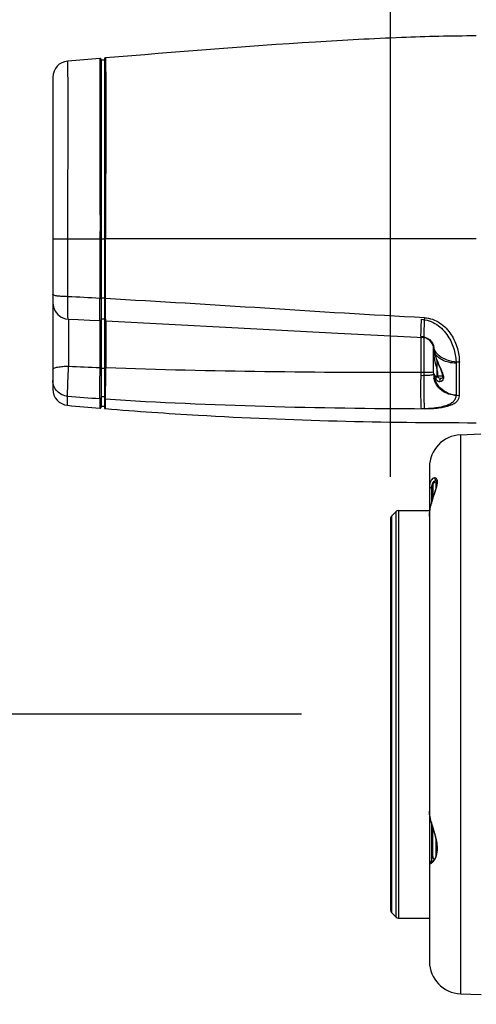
# Model space of a CAD drawing. Header units: millimetres. Extents: x 11 to 407, y 12 to 285.
# Tile 27 of 50: x 127 to 134, y 203 to 219. Entities that reach past the tile are written whole.
import ezdxf

# ---------------------------------------------------------------- set-up
doc = ezdxf.new("R2010")
doc.units = ezdxf.units.MM
doc.header["$LTSCALE"] = 23.1
doc.layers.get('0').update_dxf_attribs({"linetype": 'CONTINUOUS'})
doc.styles.get("Standard").update_dxf_attribs({"font": 'txt', "width": 0.8})
doc.dimstyles.new('DIMSTYLE_1', dxfattribs={"dimtxt": 2.5, "dimasz": 3, "dimexe": 2, "dimexo": 1.5, "dimtad": 1, "dimdec": 0, "dimlfac": 10, "dimzin": 0, "dimdsep": 46, "dimtxsty": 'Standard', "dimblk": '_FILLED', "dimblk1": '_FILLED', "dimblk2": '_FILLED', "dimcen": 0.09, "dimadec": 0, "dimazin": 0, "dimtp": 0.01, "dimtm": 0.01, "dimtfac": 1, "dimtdec": 0, "dimtofl": 0, "dimtmove": 0, "dimatfit": 3, "dimldrblk": '_FILLED', "dimfxl": 1, "dimtolj": 1, "dimtzin": 0, "dimarcsym": 0})
doc.dimstyles.new('DIMSTYLE_3', dxfattribs={"dimtxt": 2.5, "dimasz": 3, "dimexe": 2, "dimexo": 1.5, "dimtad": 1, "dimlfac": 10, "dimzin": 0, "dimdsep": 46, "dimtxsty": 'Standard', "dimblk": '_FILLED', "dimblk1": '_FILLED', "dimblk2": '_FILLED', "dimcen": 0.09, "dimadec": 0, "dimazin": 0, "dimtp": 0.01, "dimtm": 0.01, "dimtfac": 1, "dimtofl": 0, "dimtmove": 0, "dimatfit": 3, "dimldrblk": '_FILLED', "dimfxl": 1, "dimtolj": 1, "dimtzin": 0, "dimarcsym": 0})

# ---------------------------------------------------------------- blocks, each defined once
blk = doc.blocks.new('_FILLED')
at = {"color": 0, "linetype": 'ByBlock'}
blk.add_solid([(0, 0), (-1, 0.1667), (-1, -0.1667)], dxfattribs=at)
blk = doc.blocks.new('*D1')
at = {"color": 2, "linetype": 'Continuous', "transparency": 16777216}
for p, q in [((131.23, 207.872), (110.259, 207.872)), ((112.259, 207.872), (112.259, 142.872)), ((112.259, 77.872), (112.259, 142.872)), ((153.081, 77.872), (110.259, 77.872))]:
    blk.add_line(p, q, dxfattribs=at)
at = {"color": 2, "linetype": 'Continuous', "transparency": 16777216, "xscale": 3, "yscale": 3, "zscale": 3}
for p, rotation in [((112.259, 207.872), 90), ((112.259, 77.872), 270)]:
    blk.add_blockref('_FILLED', p, dxfattribs=dict(at, rotation=rotation))
at = {"color": 2, "linetype": 'Continuous', "transparency": 16777216, "insert": (109.134, 142.872), "char_height": 2.5, "width": 8, "attachment_point": 2, "rotation": 90, "line_spacing_factor": 0.9}
blk.add_mtext('1300', dxfattribs=at)
blk = doc.blocks.new('*D2')
at = {"color": 2, "linetype": 'Continuous', "transparency": 16777216}
for p, q in [((131.23, 207.872), (122.378, 207.872)), ((124.378, 207.872), (124.378, 202.572)), ((124.378, 197.272), (124.378, 202.572)), ((147.674, 197.272), (122.378, 197.272))]:
    blk.add_line(p, q, dxfattribs=at)
at = {"color": 2, "linetype": 'Continuous', "transparency": 16777216, "xscale": 3, "yscale": 3, "zscale": 3}
for p, rotation in [((124.378, 207.872), 90), ((124.378, 197.272), 270)]:
    blk.add_blockref('_FILLED', p, dxfattribs=dict(at, rotation=rotation))
at = {"color": 2, "linetype": 'Continuous', "transparency": 16777216, "insert": (121.253, 202.572), "char_height": 2.5, "width": 6, "attachment_point": 2, "rotation": 90, "line_spacing_factor": 0.9}
blk.add_mtext('106', dxfattribs=at)
blk = doc.blocks.new('*D6')
at = {"color": 2, "linetype": 'Continuous', "transparency": 16777216}
for p, q in [((132.609, 211.541), (132.609, 227.294)), ((143.924, 203.372), (143.924, 227.294)), ((132.609, 225.294), (138.266, 225.294)), ((143.924, 225.294), (138.266, 225.294)), ((138.266, 225.294), (156.169, 225.294))]:
    blk.add_line(p, q, dxfattribs=at)
at = {"color": 2, "linetype": 'Continuous', "transparency": 16777216, "xscale": 3, "yscale": 3, "zscale": 3}
for p, rotation in [((132.609, 225.294), 179.9999999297), ((143.924, 225.294), 359.9999999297)]:
    blk.add_blockref('_FILLED', p, dxfattribs=dict(at, rotation=rotation))
at = {"color": 2, "linetype": 'Continuous', "transparency": 16777216, "insert": (144.169, 228.419), "char_height": 2.5, "width": 12, "attachment_point": 1, "line_spacing_factor": 0.9}
blk.add_mtext('113.15', dxfattribs=at)

msp = doc.modelspace()

# ---------------------------------------------------------------- linework, layer by layer
at = {"color": 7, "linetype": 'Continuous'}
for p, q in [((128.1123, 218.0096), (127.6132, 217.9681)), ((128.134, 212.6235), (128.134, 217.9896)), ((128.184, 217.9855), (128.134, 217.9855)), ((128.184, 218.0128), (128.184, 212.6003)), ((127.384, 217.7189), (127.384, 212.8968)), ((127.384, 215.2196), (128.2004, 215.2196)), ((127.6162, 214.3272), (127.6164, 215.2196)), ((128.1126, 215.2196), (128.1126, 214.3014)), ((128.2004, 214.2966), (128.2004, 215.2196)), ((133.9339, 215.2196), (128.2004, 215.2196)), ((128.184, 214.3016), (128.134, 214.3016)), ((128.134, 213.9831), (128.184, 213.9831)), ((127.6274, 213.9799), (127.6274, 213.2527)), ((128.1135, 213.2318), (128.1135, 213.9566)), ((128.184, 213.9563), (128.2015, 213.9522)), ((128.2027, 213.9522), (128.2027, 213.2283)), ((133.0792, 213.1064), (133.0792, 213.7167)), ((133.1279, 213.1553), (133.1279, 213.6985)), ((133.2727, 213.5748), (133.2741, 213.5689)), ((133.274, 213.5748), (133.274, 213.5716)), ((133.2741, 213.5689), (133.274, 213.5718)), ((133.274, 213.1471), (133.274, 213.5692)), ((133.274, 213.5274), (133.274, 213.482)), ((133.274, 213.1471), (133.274, 213.4793)), ((128.134, 213.2222), (128.184, 213.2222)), ((133.324, 213.346), (133.324, 213.0971)), ((133.6215, 213.2993), (133.6228, 212.8027)), ((133.274, 213.1611), (133.2739, 213.1614)), ((133.324, 213.2169), (133.324, 213.0971)), ((133.3346, 213.0971), (133.324, 213.0971)), ((133.4125, 213.0971), (133.324, 213.0971)), ((133.3926, 213.0626), (133.3925, 213.0626)), ((127.611, 212.6479), (127.6128, 212.7879)), ((128.184, 212.7765), (128.134, 212.7765)), ((128.1125, 212.7519), (128.1123, 212.6036)), ((128.184, 212.6276), (128.134, 212.6276)), ((128.2001, 212.5963), (128.2001, 212.7461)), ((133.688, 212.1922), (134.004, 212.2055)), ((133.688, 212.1922), (134.004, 212.2055)), ((133.688, 212.1922), (133.688, 203.5521)), ((133.688, 212.1922), (133.688, 203.5521)), ((133.209, 211.6926), (133.209, 204.0516)), ((133.209, 211.6926), (133.209, 206.3725)), ((133.259, 211.4081), (133.259, 211.1994)), ((133.259, 211.4081), (133.259, 211.1997)), ((133.3124, 211.4831), (133.2871, 211.5275)), ((133.3124, 211.4831), (133.2871, 211.5275)), ((133.309, 211.4581), (133.309, 211.3541)), ((133.3311, 211.4581), (133.309, 211.4581)), ((133.309, 211.4581), (133.309, 211.3542)), ((133.3311, 211.4581), (133.309, 211.4581)), ((133.239, 211.364), (133.209, 211.3861)), ((133.239, 211.364), (133.209, 211.386)), ((133.239, 211.3641), (133.239, 211.132)), ((133.239, 211.3641), (133.239, 211.1321)), ((132.6943, 211.0075), (132.6236, 210.9368)), ((132.6943, 211.0075), (132.6236, 210.9368)), ((132.6943, 204.7368), (132.6943, 211.0075)), ((132.6943, 204.7368), (132.6943, 211.0075)), ((132.7297, 211.0221), (132.7297, 204.7221)), ((132.7297, 211.0221), (133.209, 211.0221)), ((132.7297, 211.0221), (132.7297, 204.7221)), ((132.7297, 211.0221), (133.209, 211.0221)), ((132.609, 210.9014), (132.609, 204.8429)), ((132.609, 210.9014), (132.609, 204.8429)), ((132.6236, 210.9368), (132.6236, 204.8075)), ((132.6236, 210.9368), (132.6236, 204.8075)), ((133.209, 206.3636), (133.209, 204.0516)), ((133.239, 206.2003), (133.239, 205.6081)), ((133.239, 206.1999), (133.239, 205.6081)), ((133.259, 205.6721), (133.259, 206.1327)), ((133.259, 205.6721), (133.259, 206.1319)), ((133.309, 205.9601), (133.309, 205.6671)), ((133.309, 205.9556), (133.309, 205.6698)), ((133.209, 205.5788), (133.239, 205.6081)), ((133.209, 205.5788), (133.239, 205.6081)), ((133.248, 205.5972), (133.2186, 205.5637)), ((133.248, 205.5971), (133.2186, 205.5637)), ((132.6236, 204.8075), (132.6943, 204.7368)), ((132.6943, 204.7368), (132.6236, 204.8075)), ((132.7297, 204.7221), (133.209, 204.7221)), ((132.7297, 204.7221), (133.209, 204.7221)), ((133.688, 203.5521), (134.009, 203.5386)), ((133.688, 203.5521), (134.009, 203.5386))]:
    msp.add_line(p, q, dxfattribs=at)
for points in [[(127.384, 214.2296), (127.3929, 214.1633), (127.4191, 214.1018), (127.4607, 214.0494), (127.5147, 214.0099), (127.5772, 213.9862), (127.6225, 213.9799)], [(127.6225, 213.9799), (127.7747, 213.9728), (127.9557, 213.9642), (128.113, 213.9566)], [(128.113, 213.9566), (128.1188, 213.9571), (128.1266, 213.9611), (128.132, 213.968), (128.134, 213.9766)], [(128.2015, 213.9522), (130.1528, 213.8493), (131.7917, 213.7609), (133.1221, 213.6985)], [(133.0733, 213.7167), (133.1087, 213.7114), (133.1505, 213.6952), (133.1876, 213.6707), (133.2195, 213.6399), (133.2455, 213.6045)], [(133.1221, 213.6985), (133.144, 213.6957), (133.176, 213.6848), (133.2104, 213.6631), (133.242, 213.6312), (133.2627, 213.5994), (133.2718, 213.578), (133.2727, 213.5748)], [(133.2455, 213.6045), (133.2639, 213.5681), (133.2727, 213.5388), (133.274, 213.5274)], [(133.274, 213.5639), (133.2774, 213.5156), (133.2933, 213.4387), (133.3192, 213.358), (133.35, 213.2802), (133.3794, 213.2105), (133.4018, 213.152), (133.413, 213.1062), (133.4114, 213.0777), (133.4033, 213.066), (133.3926, 213.0626)]]:
    msp.add_lwpolyline(points, dxfattribs=at)
for centre, radius, start, end in [((127.634, 217.7189), 0.25, 94.75956, 180), ((128.114, 217.9896), 0.02, 359.99999, 94.73763), ((128.2041, 217.9666), 0.0503, 94.79436, 113.51488), ((121.6495, 94.715), 119.7609, 86.906467, 87.144244), ((128.2035, 214.6254), 0.3287, 266.60537, 269.4733), ((133.4353, 213.5716), 0.1613, 180.0031, 182.65502), ((133.5754, 213.5641), 0.3014, 180.04103, 182.31179), ((133.6742, 213.4823), 0.4002, 180.04481, 182.88592), ((133.435, 213.5297), 0.1613, 196.73632, 199.85419), ((130.8506, 282.3145), 69.137, 267.32788, 267.731034), ((133.324, 213.1471), 0.05, 180, 270), ((133.324, 213.1471), 0.05, 180, 270), ((133.4391, 213.1469), 0.1651, 179.94438, 184.62838), ((133.5664, 213.122), 0.2924, 180.02945, 190.65701), ((133.4093, 213.1575), 0.102, 216.37016, 216.85391), ((133.2792, 213.1125), 0.0587, 339.02728, 343.30783), ((127.634, 212.8968), 0.25, 180, 264.72199), ((131.2712, 260.0329), 47.3864, 265.57214, 266.17787), ((133.227, 273.4208), 61.0319, 264.720315, 265.192826), ((128.114, 212.6235), 0.02, 265.33962, 0), ((128.204, 212.7972), 0.0512, 246.96155, 265.5566), ((128.2041, 212.6465), 0.0503, 246.48748, 265.439), ((133.709, 211.6927), 0.5, 92.4, 180), ((133.709, 211.6927), 0.5, 92.4, 180), ((133.309, 211.4081), 0.05, 90, 180), ((133.309, 211.4081), 0.05, 90, 180), ((133.2316, 211.4688), 0.1009, 5.95802, 9.61926), ((132.7297, 210.9721), 0.05, 90, 135), ((132.7297, 210.9721), 0.05, 90, 135), ((132.659, 210.9014), 0.05, 135, 180), ((132.659, 210.9014), 0.05, 135, 180), ((133.309, 205.6721), 0.05, 180, 246.71949), ((133.309, 205.6721), 0.05, 180, 245.36629), ((133.0852, 205.748), 0.2377, 323.7814, 328.45706), ((133.0983, 205.7399), 0.2224, 321.85971, 323.46429), ((133.1038, 205.7346), 0.2148, 322.59663, 323.72516), ((132.659, 204.8429), 0.05, 180, 225), ((132.659, 204.8429), 0.05, 180, 225), ((132.7297, 204.7721), 0.05, 225, 270), ((132.7297, 204.7721), 0.05, 225, 270), ((133.709, 204.0516), 0.5, 180, 267.6), ((133.709, 204.0516), 0.5, 180, 267.6)]:
    msp.add_arc(centre, radius, start, end, dxfattribs=at)
for points, knots in [([(133.9339, 218.3578), (133.5486, 218.3568), (132.7184, 218.3356), (130.8059, 218.2315), (129.2811, 218.1063), (128.1999, 218.0168)], [0, 0, 0, 0, 0.2012115, 0.4335203, 1, 1, 1, 1]), ([(127.6164, 215.2196), (127.6165, 215.4332), (127.6162, 215.8579), (127.6183, 216.384), (127.6213, 216.7899), (127.6232, 217.0651), (127.623, 217.3028), (127.6218, 217.4953), (127.6194, 217.6427), (127.6175, 217.7517), (127.6159, 217.8305), (127.6147, 217.8863), (127.614, 217.9242), (127.6135, 217.9469), (127.6135, 217.9585), (127.6131, 217.9639), (127.6134, 217.9662), (127.6129, 217.9681), (127.6132, 217.9681)], [0, 0, 0, 0, 0.2331111, 0.4636139, 0.574168, 0.6762113, 0.7639075, 0.8336865, 0.8862725, 0.9248225, 0.9526397, 0.9723087, 0.9856964, 0.9941469, 0.9968377, 0.9986476, 0.9996704, 1, 1, 1, 1]), ([(128.1123, 218.0096), (128.1111, 218.0095), (128.1131, 218.0045), (128.1124, 218), (128.113, 217.9869), (128.1121, 217.9637), (128.1127, 217.9232), (128.1126, 217.8645), (128.1127, 217.7814), (128.1129, 217.6674), (128.113, 217.5149), (128.1128, 217.3183), (128.1128, 217.0778), (128.1128, 216.8011), (128.1128, 216.3929), (128.1119, 215.8631), (128.1137, 215.435), (128.1126, 215.2196)], [0, 0, 0, 0, 0.0013743, 0.0032324, 0.0060118, 0.0147888, 0.028732, 0.0492148, 0.0781481, 0.1179879, 0.1717691, 0.2421604, 0.3294229, 0.4303115, 0.5396805, 0.7684178, 1, 1, 1, 1]), ([(128.1999, 218.0168), (128.1995, 218.0168), (128.1997, 218.0148), (128.1993, 218.0124), (128.1996, 218.0067), (128.2, 217.9944), (128.2003, 217.9702), (128.2, 217.9298), (128.2004, 217.8703), (128.2007, 217.7865), (128.2012, 217.6716), (128.2015, 217.5182), (128.2017, 217.321), (128.2017, 217.0801), (128.2013, 216.8032), (128.2009, 216.3946), (128.2, 215.8641), (128.2007, 215.4353), (128.2004, 215.2196)], [0, 0, 0, 0, 0.0003474, 0.0014037, 0.0032745, 0.006066, 0.0148878, 0.0289363, 0.0495811, 0.078686, 0.118778, 0.1727802, 0.2432069, 0.3303518, 0.4310486, 0.5402052, 0.7686364, 1, 1, 1, 1]), ([(127.6162, 214.3272), (127.5872, 214.3275), (127.5319, 214.3292), (127.4599, 214.3353), (127.4118, 214.3439), (127.3896, 214.3519), (127.384, 214.3575), (127.384, 214.3598)], [0, 0, 0, 0, 0.3656676, 0.6955875, 0.9140619, 0.971025, 1, 1, 1, 1]), ([(127.6225, 213.9799), (127.6218, 213.9799), (127.6205, 213.9827), (127.6188, 213.9907), (127.6169, 214.01), (127.6154, 214.0405), (127.6144, 214.0825), (127.6139, 214.1339), (127.6141, 214.2166), (127.6152, 214.2819), (127.6162, 214.3272)], [0, 0, 0, 0, 0.0063368, 0.0208813, 0.0764955, 0.1664098, 0.2879139, 0.437168, 0.6093417, 1, 1, 1, 1]), ([(128.113, 213.9566), (128.1125, 213.9566), (128.1135, 213.96), (128.1124, 213.9635), (128.1129, 213.9721), (128.1125, 213.9828), (128.1126, 213.9969), (128.1124, 214.0212), (128.1124, 214.058), (128.1124, 214.1091), (128.1124, 214.168), (128.1124, 214.233), (128.1125, 214.2782), (128.1126, 214.3014)], [0, 0, 0, 0, 0.0046499, 0.0185424, 0.0415632, 0.0735324, 0.1142136, 0.1632606, 0.2848886, 0.4345242, 0.6073451, 0.7979313, 1, 1, 1, 1]), ([(128.1126, 214.3014), (128.1176, 214.3014), (128.1248, 214.3016), (128.1311, 214.3027), (128.134, 214.3035), (128.134, 214.3041)], [0, 0, 0, 0, 0.6901284, 0.9158911, 1, 1, 1, 1]), ([(128.2015, 213.9522), (128.201, 213.9523), (128.2016, 213.9556), (128.2006, 213.9592), (128.2009, 213.9678), (128.2005, 213.9785), (128.2004, 213.9926), (128.2001, 214.0168), (128.2, 214.0536), (128.1999, 214.1046), (128.1999, 214.1635), (128.2001, 214.2284), (128.2003, 214.2734), (128.2004, 214.2966)], [0, 0, 0, 0, 0.0047426, 0.0186721, 0.0417091, 0.0736818, 0.1143591, 0.1633987, 0.2849934, 0.4346041, 0.6074057, 0.7979559, 1, 1, 1, 1]), ([(133.1302, 214.0016), (132.3076, 214.0421), (130.6648, 214.1488), (129.0218, 214.2511), (128.2004, 214.2966)], [0, 0, 0, 0, 0.5002784, 1, 1, 1, 1]), ([(133.1302, 214.0016), (133.1288, 213.9654), (133.1268, 213.9117), (133.1246, 213.8422), (133.1231, 213.7955), (133.1222, 213.7564), (133.1215, 213.7292), (133.1216, 213.7135), (133.1213, 213.7052), (133.1221, 213.7017), (133.1216, 213.6985), (133.1221, 213.6985)], [0, 0, 0, 0, 0.3585361, 0.5313729, 0.688392, 0.8203593, 0.9193568, 0.9545714, 0.9797862, 0.9949086, 1, 1, 1, 1]), ([(133.1302, 214.0016), (133.2149, 213.998), (133.3824, 213.937), (133.5529, 213.7506), (133.6472, 213.5355), (133.6713, 213.3862), (133.6715, 213.3157)], [0, 0, 0, 0, 0.2676476, 0.5298487, 0.7773641, 1, 1, 1, 1]), ([(133.0809, 213.9784), (133.0795, 213.9436), (133.0775, 213.8936), (133.0754, 213.8308), (133.0741, 213.7923), (133.0733, 213.7614), (133.0728, 213.7403), (133.0728, 213.7283), (133.0726, 213.7219), (133.0732, 213.7192), (133.0728, 213.7167), (133.0732, 213.7167)], [0, 0, 0, 0, 0.3999074, 0.5725482, 0.7206552, 0.840242, 0.9280737, 0.9592901, 0.9817659, 0.995348, 1, 1, 1, 1]), ([(133.0809, 213.9784), (133.1653, 213.9741), (133.3321, 213.9142), (133.502, 213.7293), (133.5975, 213.5167), (133.6207, 213.369), (133.6215, 213.2993)], [0, 0, 0, 0, 0.2685923, 0.531402, 0.7786184, 1, 1, 1, 1]), ([(133.6715, 213.3157), (133.6202, 213.3159), (133.5201, 213.3284), (133.3897, 213.3823), (133.2997, 213.4645), (133.2756, 213.5338), (133.2742, 213.5641)], [0, 0, 0, 0, 0.302356, 0.5884027, 0.8208167, 1, 1, 1, 1]), ([(133.2742, 213.5519), (133.2767, 213.4911), (133.3034, 213.3999), (133.3498, 213.2857), (133.3871, 213.2037), (133.4163, 213.1318), (133.4308, 213.0708), (133.4114, 213.0235), (133.3835, 213.0152), (133.3714, 213.0155)], [0, 0, 0, 0, 0.3088891, 0.4723307, 0.628107, 0.7651103, 0.8686072, 0.9386193, 1, 1, 1, 1]), ([(133.3354, 213.0957), (133.3413, 213.1153), (133.3369, 213.1684), (133.3155, 213.2523), (133.2886, 213.3528), (133.2763, 213.4252), (133.2745, 213.4622)], [0, 0, 0, 0, 0.1652636, 0.4118483, 0.7027438, 1, 1, 1, 1]), ([(133.6215, 213.2993), (133.5831, 213.2995), (133.5083, 213.308), (133.3831, 213.3506), (133.3031, 213.4198), (133.2833, 213.4749)], [0, 0, 0, 0, 0.288771, 0.5594883, 1, 1, 1, 1]), ([(127.384, 213.2067), (127.384, 213.2146), (127.4133, 213.231), (127.462, 213.2408), (127.5401, 213.2508), (127.5974, 213.2526), (127.6274, 213.2527)], [0, 0, 0, 0, 0.0942451, 0.3156928, 0.6434092, 1, 1, 1, 1]), ([(127.6128, 212.7879), (127.6113, 212.8078), (127.6123, 212.8641), (127.6145, 212.9677), (127.6199, 213.1027), (127.6247, 213.2014), (127.6274, 213.2527)], [0, 0, 0, 0, 0.1283996, 0.3628124, 0.6684676, 1, 1, 1, 1]), ([(128.1125, 212.7519), (128.1124, 212.7727), (128.1125, 212.9326), (128.1129, 213.0926), (128.1135, 213.2318)], [0, 0, 0, 0, 0.1298896, 1, 1, 1, 1]), ([(128.1135, 213.2318), (128.1183, 213.2318), (128.1238, 213.2312), (128.134, 213.2296), (128.134, 213.2273)], [0, 0, 0, 0, 0.6836983, 1, 1, 1, 1]), ([(128.2002, 212.7461), (128.2001, 212.767), (128.1999, 212.9278), (128.2016, 213.0885), (128.2027, 213.2283)], [0, 0, 0, 0, 0.1302468, 1, 1, 1, 1]), ([(133.1279, 213.1553), (132.3064, 213.1526), (130.6644, 213.1592), (129.0226, 213.1967), (128.2027, 213.2283)], [0, 0, 0, 0, 0.5002861, 1, 1, 1, 1]), ([(133.6721, 212.7963), (133.672, 212.8297), (133.672, 213.0028), (133.6719, 213.1759), (133.6715, 213.3157)], [0, 0, 0, 0, 0.1927319, 1, 1, 1, 1]), ([(133.0845, 212.5989), (133.0816, 212.6232), (133.0797, 212.6902), (133.076, 212.8592), (133.0771, 213.004), (133.0792, 213.1064)], [0, 0, 0, 0, 0.1446786, 0.3950117, 1, 1, 1, 1]), ([(133.274, 213.1219), (133.274, 213.1227), (133.2681, 213.1189), (133.2617, 213.1192), (133.2448, 213.1143), (133.223, 213.1119), (133.1937, 213.1089), (133.1453, 213.1064), (133.1063, 213.106), (133.0792, 213.1064)], [0, 0, 0, 0, 0.0132954, 0.0584988, 0.1389852, 0.2552931, 0.4054582, 0.5847829, 1, 1, 1, 1]), ([(133.1341, 212.5961), (133.1313, 212.6207), (133.129, 212.6936), (133.1251, 212.88), (133.1259, 213.0417), (133.1279, 213.1553)], [0, 0, 0, 0, 0.1329174, 0.3905941, 1, 1, 1, 1]), ([(133.2666, 213.1606), (133.2496, 213.1579), (133.2033, 213.1551), (133.157, 213.1548), (133.1279, 213.1553)], [0, 0, 0, 0, 0.3714827, 1, 1, 1, 1]), ([(133.2739, 213.1614), (133.2737, 213.1615), (133.271, 213.1615), (133.2688, 213.161), (133.2666, 213.1606)], [0, 0, 0, 0, 0.105839, 1, 1, 1, 1]), ([(133.2745, 213.1336), (133.2753, 213.1245), (133.2784, 213.1014), (133.296, 213.0721), (133.3118, 213.0721)], [0, 0, 0, 0, 0.3638691, 1, 1, 1, 1]), ([(133.6721, 212.7963), (133.6258, 212.7965), (133.5297, 212.8122), (133.4011, 212.8824), (133.3082, 212.9931), (133.2803, 213.0835), (133.2758, 213.1271)], [0, 0, 0, 0, 0.2474495, 0.5096222, 0.7656764, 1, 1, 1, 1]), ([(133.2765, 213.1293), (133.281, 213.0989), (133.2966, 213.0557), (133.3389, 213.0217), (133.3611, 213.0161), (133.3714, 213.0155)], [0, 0, 0, 0, 0.5804197, 0.8040975, 1, 1, 1, 1]), ([(133.3118, 213.0721), (133.314, 213.0721), (133.3244, 213.074), (133.3311, 213.0841), (133.334, 213.0915)], [0, 0, 0, 0, 0.2168, 1, 1, 1, 1]), ([(133.3926, 213.0626), (133.3809, 213.062), (133.3552, 213.0681), (133.3358, 213.0855), (133.3277, 213.0963)], [0, 0, 0, 0, 0.4650026, 1, 1, 1, 1]), ([(127.6128, 212.7879), (127.5524, 212.793), (127.4322, 212.849), (127.384, 212.9729), (127.384, 213.0319)], [0, 0, 0, 0, 0.5063433, 1, 1, 1, 1]), ([(133.6228, 212.8027), (133.5437, 212.8031), (133.4214, 212.8428), (133.3149, 212.9587), (133.2859, 213.0312), (133.279, 213.0679)], [0, 0, 0, 0, 0.5104766, 0.7587394, 1, 1, 1, 1]), ([(133.3926, 213.0626), (133.383, 213.0621), (133.3632, 213.0477), (133.3659, 213.024), (133.3714, 213.0155)], [0, 0, 0, 0, 0.4862747, 1, 1, 1, 1]), ([(128.1124, 212.7519), (128.1177, 212.7515), (128.1291, 212.7551), (128.134, 212.7662), (128.134, 212.7714)], [0, 0, 0, 0, 0.5041658, 1, 1, 1, 1]), ([(133.0845, 212.5989), (133.1582, 212.5989), (133.292, 212.6057), (133.4476, 212.6355), (133.5415, 212.6771), (133.5886, 212.7123), (133.6174, 212.7554), (133.6221, 212.7873), (133.6228, 212.8027)], [0, 0, 0, 0, 0.3556492, 0.6453546, 0.7568775, 0.8481325, 0.9255499, 1, 1, 1, 1]), ([(133.1341, 212.5961), (133.2075, 212.5963), (133.3407, 212.6027), (133.4957, 212.6321), (133.5896, 212.6729), (133.637, 212.7072), (133.6663, 212.7497), (133.6709, 212.7812), (133.6721, 212.7963)], [0, 0, 0, 0, 0.3555584, 0.645737, 0.7577542, 0.8492806, 0.9262811, 1, 1, 1, 1]), ([(128.2001, 212.7461), (129.021, 212.6925), (130.6656, 212.6225), (132.3112, 212.5982), (133.1341, 212.5961)], [0, 0, 0, 0, 0.4999074, 1, 1, 1, 1]), ([(128.2, 212.5963), (128.6774, 212.5569), (130.5859, 212.4233), (132.4999, 212.3804), (133.934, 212.3792)], [0, 0, 0, 0, 0.2503924, 1, 1, 1, 1]), ([(133.2089, 210.9278), (133.2089, 210.9829), (133.2255, 211.0966), (133.2738, 211.2505), (133.319, 211.3771), (133.3364, 211.4557), (133.3311, 211.4858)], [0, 0, 0, 0, 0.2882555, 0.5954662, 0.8400009, 1, 1, 1, 1]), ([(133.2871, 211.5275), (133.2654, 211.5257), (133.2329, 211.4954), (133.213, 211.4421), (133.209, 211.4059), (133.209, 211.386)], [0, 0, 0, 0, 0.3782742, 0.654611, 1, 1, 1, 1]), ([(133.2871, 211.5275), (133.2654, 211.5257), (133.2329, 211.4954), (133.213, 211.4421), (133.209, 211.4059), (133.209, 211.386)], [0, 0, 0, 0, 0.3782702, 0.6546025, 1, 1, 1, 1]), ([(133.3124, 211.4831), (133.2932, 211.4831), (133.2621, 211.4593), (133.2428, 211.413), (133.239, 211.3815), (133.239, 211.3641)], [0, 0, 0, 0, 0.3810048, 0.6542206, 1, 1, 1, 1]), ([(133.3124, 211.4831), (133.2932, 211.4831), (133.2621, 211.4593), (133.2428, 211.4131), (133.239, 211.3815), (133.239, 211.3641)], [0, 0, 0, 0, 0.3809795, 0.6542103, 1, 1, 1, 1]), ([(133.2586, 211.2002), (133.2755, 211.2543), (133.3032, 211.3288), (133.3294, 211.4218), (133.3338, 211.4621), (133.332, 211.4793)], [0, 0, 0, 0, 0.5864655, 0.8218612, 1, 1, 1, 1]), ([(133.3249, 211.5053), (133.3212, 211.5125), (133.3106, 211.525), (133.2944, 211.5281), (133.2871, 211.5275)], [0, 0, 0, 0, 0.521763, 1, 1, 1, 1]), ([(133.3249, 211.5053), (133.3212, 211.5125), (133.3105, 211.5252), (133.2943, 211.5281), (133.2871, 211.5275)], [0, 0, 0, 0, 0.528685, 1, 1, 1, 1]), ([(133.209, 210.9278), (133.209, 210.9974), (133.2258, 211.0898), (133.2518, 211.1784), (133.2586, 211.2002)], [0, 0, 0, 0, 0.7530087, 1, 1, 1, 1]), ([(133.2589, 206.1321), (133.246, 206.1743), (133.2229, 206.2529), (133.209, 206.3346), (133.209, 206.3725)], [0, 0, 0, 0, 0.538019, 1, 1, 1, 1]), ([(133.2769, 205.6075), (133.3065, 205.6474), (133.3467, 205.7675), (133.3143, 205.9657), (133.2551, 206.1377), (133.2184, 206.2758), (133.209, 206.3418), (133.209, 206.3725)], [0, 0, 0, 0, 0.1889847, 0.4566415, 0.7484659, 0.8830804, 1, 1, 1, 1]), ([(133.2877, 205.6236), (133.3049, 205.6514), (133.3324, 205.723), (133.3357, 205.8491), (133.3041, 205.9885), (133.2737, 206.0836), (133.2589, 206.1321)], [0, 0, 0, 0, 0.1868158, 0.4288828, 0.7100106, 1, 1, 1, 1]), ([(133.209, 205.5788), (133.209, 205.5752), (133.2097, 205.5682), (133.2158, 205.5642), (133.2186, 205.5637)], [0, 0, 0, 0, 0.5628206, 1, 1, 1, 1]), ([(133.209, 205.5788), (133.209, 205.5752), (133.2097, 205.5682), (133.2158, 205.5641), (133.2186, 205.5637)], [0, 0, 0, 0, 0.5626109, 1, 1, 1, 1]), ([(133.2186, 205.5637), (133.227, 205.5621), (133.25, 205.5758), (133.2653, 205.5923), (133.2744, 205.6041)], [0, 0, 0, 0, 0.3655255, 1, 1, 1, 1]), ([(133.2186, 205.5637), (133.2268, 205.5621), (133.2492, 205.5752), (133.2642, 205.5912), (133.2731, 205.6026)], [0, 0, 0, 0, 0.3667025, 1, 1, 1, 1]), ([(133.248, 205.5971), (133.2456, 205.5971), (133.2398, 205.5993), (133.239, 205.6053), (133.239, 205.6081)], [0, 0, 0, 0, 0.4556976, 1, 1, 1, 1]), ([(133.248, 205.5971), (133.2456, 205.5971), (133.2398, 205.5992), (133.239, 205.6053), (133.239, 205.6081)], [0, 0, 0, 0, 0.4560462, 1, 1, 1, 1]), ([(133.248, 205.5971), (133.2498, 205.5971), (133.2591, 205.599), (133.267, 205.6048), (133.2729, 205.6097)], [0, 0, 0, 0, 0.1838634, 1, 1, 1, 1]), ([(133.2582, 205.5999), (133.2594, 205.6005), (133.2649, 205.6034), (133.27, 205.6072), (133.2737, 205.6104)], [0, 0, 0, 0, 0.2166751, 1, 1, 1, 1])]:
    msp.add_open_spline(points, degree=3, knots=knots, dxfattribs=at)
for points in [[(133.2805, 213.4832), (133.2763, 213.4973), (133.274, 213.5122), (133.274, 213.5269)], [(128.184, 213.2273), (128.1902, 213.2279), (128.1964, 213.2282), (128.2027, 213.2283)], [(133.3124, 211.4831), (133.3187, 211.4831), (133.3252, 211.4816), (133.3307, 211.4786)], [(133.3124, 211.4831), (133.3187, 211.4831), (133.3252, 211.4816), (133.3307, 211.4786)], [(133.3311, 211.4857), (133.3299, 211.4924), (133.328, 211.4992), (133.3249, 211.5053)], [(133.3311, 211.4858), (133.3299, 211.4925), (133.328, 211.4992), (133.3249, 211.5053)], [(133.2729, 205.6097), (133.2776, 205.6135), (133.282, 205.6178), (133.2862, 205.6223)], [(133.2737, 205.6104), (133.2785, 205.6144), (133.283, 205.6188), (133.2872, 205.6234)], [(133.248, 205.5971), (133.2515, 205.5971), (133.255, 205.5984), (133.2582, 205.5999)]]:
    msp.add_open_spline(points, degree=3, dxfattribs=at)

# ---------------------------------------------------------------- dimensions: what is measured, and where the dimension line sits
at = {"color": 2, "linetype": 'Continuous'}
for base, p1, p2, angle, dimstyle, picture, middle in [((132.609, 225.2943), (143.924, 201.8722), (132.609, 210.0407), 180, 'DIMSTYLE_3', '*D6', (150.1694, 225.2943)), ((112.2595, 77.8721), (132.7297, 207.8722), (154.5808, 77.8721), 270, 'DIMSTYLE_1', '*D1', (112.2595, 142.8722)), ((124.3784, 197.2721), (132.7297, 207.8722), (149.174, 197.2721), 270, 'DIMSTYLE_1', '*D2', (124.3784, 202.5722))]:
    dim = msp.add_linear_dim(base=base, p1=p1, p2=p2, angle=angle, dimstyle=dimstyle, dxfattribs=at)
    dim.commit()
    dim.dimension.update_dxf_attribs({"geometry": picture, "text_midpoint": middle, "dimtype": 160})

doc.saveas('drawing.dxf')
